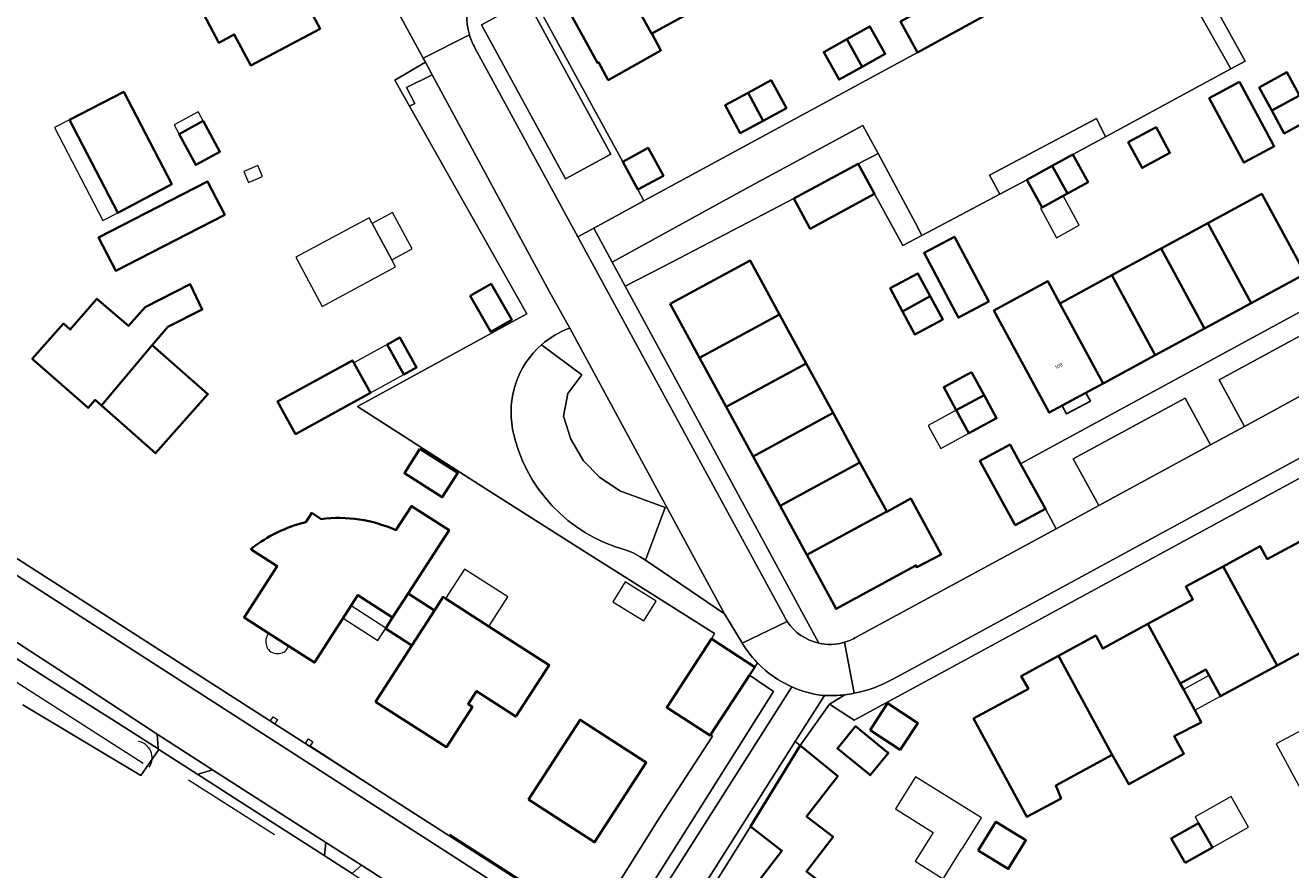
# Model space of a CAD drawing. Extents: x 147051 to 149075, y 463071 to 465537.
# Tile 62 of 229: x 148028 to 148149, y 463804 to 463885. Entities that reach past the tile are written whole.
import ezdxf
from ezdxf.enums import TextEntityAlignment as Align

# ---------------------------------------------------------------- set-up
doc = ezdxf.new("R2010")
doc.units = 0
doc.header["$LTSCALE"] = 0.5
for name, color, linetype, lineweight in [('B-PV-GR-BEPLANTING_CULTUUR_BODEMBEDEKKER-GV', 252, 'CONTINUOUS', 18), ('B-PV-GR-BEPLANTING_CULTUUR_BOSPLANTSOEN-GV', 252, 'CONTINUOUS', 18), ('B-PV-GR-BEPLANTING_CULTUUR_HEESTERS-GV', 252, 'CONTINUOUS', 18), ('B-PV-GR-GROENVOORZIENING-GV', 252, 'CONTINUOUS', 18), ('B-PV-GR-HAAG-G', 252, 'CONTINUOUS', 13), ('B-PV-IE-TERREINAFSCHEIDING_KUNSTMATIG_HEKWERK-G', 252, 'CONTINUOUS', 18), ('B-PV-IE-TERREINAFSCHEIDING_KUNSTMATIG_MUUR-G', 252, 'CONTINUOUS', 18), ('B-PV-OG-BEBOUWING-GV', 6, 'CONTINUOUS', 35), ('B-PV-OG-BEBOUWING_LUIFEL-GV', 6, 'CONTINUOUS', 18), ('B-PV-OG-TERREIN_BEGROEID-GV', 252, 'CONTINUOUS', 18), ('B-PV-OG-TERREIN_ERF-GV', 252, 'CONTINUOUS', 18), ('B-PV-VH-GESLOTENVERHARDING_ASFALT-GV', 252, 'CONTINUOUS', 18), ('B-PV-VH-OPENVERHARDING_BETONSTRAATSTEEN-GV', 252, 'CONTINUOUS', 18), ('B-PV-VH-OPENVERHARDING_TEGEL-GV', 252, 'CONTINUOUS', 18), ('N-PV-OG-BEBOUWING-GV', 6, 'CONTINUOUS', 25), ('N-PV-OG-BEBOUWING-T18', 10, 'CONTINUOUS', 18)]:
    doc.layers.add(name, color=color, linetype=linetype, lineweight=lineweight)
doc.styles.add('NLCS-ISO-M200-T18', font='NLCS-ISO.ttf', dxfattribs={"height": 0.36})

msp = doc.modelspace()

# ---------------------------------------------------------------- linework, layer by layer
at = {"layer": 'B-PV-GR-BEPLANTING_CULTUUR_BODEMBEDEKKER-GV', "flags": 128}
msp.add_lwpolyline([(148059.196, 463803.95), (148067.258, 463798.756), (148067.26, 463798.759), (148067.871, 463799.717), (148060.092, 463804.734), (148059.218, 463803.97)], close=True, dxfattribs=at)
at = {"layer": 'B-PV-GR-BEPLANTING_CULTUUR_BOSPLANTSOEN-GV', "flags": 128}
msp.add_lwpolyline([(148040.548, 463815.978), (148040.453, 463817.328), (148033.755, 463821.755), (148021.42, 463829.725), (148019.873, 463829.036), (148020.36, 463828.722), (148024.436, 463826.175), (148029.775, 463822.758), (148033.965, 463820.117), (148036.297, 463818.624), (148040.554, 463815.899)], close=True, dxfattribs=at)
at = {"layer": 'B-PV-GR-BEPLANTING_CULTUUR_HEESTERS-GV', "flags": 128}
for points in [[(148143.537, 463881.183), (148144.929, 463881.937), (148142.106, 463887.028), (148140.568, 463889.837), (148139.124, 463889.041), (148139.544, 463888.293)], [(148130.653, 463876.439), (148120.391, 463870.973), (148121.364, 463869.171), (148123.96, 463870.549), (148126.408, 463871.89), (148128.372, 463872.966), (148131.514, 463874.668)], [(148109.67, 463873.072), (148109.13, 463872.792), (148108.559, 463872.495), (148107.775, 463872.089), (148109.343, 463869.2), (148112.062, 463864.233), (148113.889, 463865.203), (148113.259, 463866.378)], [(148090.85, 463799.444), (148088.017, 463795.033), (148088.76, 463794.555), (148097.426, 463808.452), (148102.182, 463816.248), (148101.73, 463816.624)]]:
    msp.add_lwpolyline(points, close=True, dxfattribs=at)
for points in [[(148066.862, 463880.627), (148064.385, 463879.401)], [(148078.13, 463859.797), (148066.862, 463880.627)], [(148064.385, 463879.401), (148065.207, 463877.864)], [(148065.207, 463877.864), (148064.693, 463877.604)], [(148064.693, 463877.604), (148075.956, 463857.672)], [(148080.08, 463856.311), (148078.13, 463859.797)], [(148075.956, 463857.672), (148059.698, 463848.767)], [(148059.698, 463848.767), (148071.322, 463841.325)], [(148071.322, 463841.325), (148080.793, 463835.303)], [(148080.793, 463835.303), (148093.966, 463826.975)], [(148086.174, 463834.723), (148085.477, 463835.001)], [(148086.85, 463834.351), (148086.174, 463834.723)], [(148087.332, 463834.025), (148086.85, 463834.351)], [(148094.937, 463828.872), (148087.332, 463834.025)], [(148096.553, 463826.198), (148094.937, 463828.872)], [(148093.966, 463826.975), (148093.67, 463826.469)], [(148093.67, 463826.469), (148097.838, 463823.761)], [(148096.634, 463826.062), (148096.553, 463826.198)], [(148097.838, 463823.761), (148098.1, 463824.166)], [(148104.521, 463821.031), (148101.73, 463816.624)], [(148102.182, 463816.248), (148105.001, 463820.218)], [(148105.001, 463820.218), (148106.495, 463821.108)], [(148101.73, 463816.624), (148102.182, 463816.248)]]:
    msp.add_lwpolyline(points, dxfattribs=at)
at = {"layer": 'B-PV-GR-BEPLANTING_CULTUUR_HEESTERS-GV'}
for points in [[(148077.35, 463854.691, -0.093787), (148080.08, 463856.311)], [(148074.593, 463846.603, -0.266422), (148077.35, 463854.691)], [(148085.477, 463835.001, -0.2844433), (148074.593, 463846.603)], [(148097.632, 463824.68, -0.0403699), (148096.634, 463826.062)], [(148098.1, 463824.166, -0.018385), (148097.632, 463824.68)], [(148106.495, 463821.108, -0.0400384), (148104.521, 463821.031)]]:
    msp.add_lwpolyline(points, format="xyb", dxfattribs=at)
at = {"layer": 'B-PV-GR-GROENVOORZIENING-GV', "flags": 128}
msp.add_lwpolyline([(148027.558, 463820.151), (148038.894, 463813.342), (148040.635, 463815.847), (148040.554, 463815.899), (148036.297, 463818.624), (148033.965, 463820.117), (148029.775, 463822.758), (148024.436, 463826.175)], dxfattribs=at)
at = {"layer": 'B-PV-GR-HAAG-G'}
msp.add_lwpolyline([(148039.702, 463814.167, 0.5567683), (148038.635, 463816.615)], format="xyb", dxfattribs=at)
at = {"layer": 'B-PV-GR-HAAG-G', "flags": 128}
for points in [[(148061.434, 463812.095), (148055.13, 463816.188)], [(148051.731, 463807.654), (148043.474, 463812.907)], [(148063.658, 463810.651), (148061.434, 463812.095)], [(148068.566, 463807.719), (148077.889, 463801.723)]]:
    msp.add_lwpolyline(points, dxfattribs=at)
at = {"layer": 'B-PV-IE-TERREINAFSCHEIDING_KUNSTMATIG_HEKWERK-G', "flags": 128}
msp.add_lwpolyline([(148021.187, 463826), (148039.101, 463814.523)], dxfattribs=at)
at = {"layer": 'B-PV-IE-TERREINAFSCHEIDING_KUNSTMATIG_MUUR-G', "flags": 128}
msp.add_lwpolyline([(148051.323, 463818.568), (148030.032, 463832.236)], dxfattribs=at)
for points in [[(148051.608, 463819.002), (148052.023, 463818.73), (148051.737, 463818.296), (148051.323, 463818.568)], [(148055.105, 463816.162), (148054.691, 463816.434), (148054.976, 463816.868), (148055.391, 463816.596)]]:
    msp.add_lwpolyline(points, close=True, dxfattribs=at)
at = {"layer": 'B-PV-OG-BEBOUWING-GV', "flags": 128}
for points in [[(148044.287, 463891.244), (148045.824, 463888.345), (148044.328, 463887.551), (148046.368, 463883.696), (148047.869, 463884.493), (148049.442, 463881.519), (148056.099, 463885.052), (148053.757, 463889.485), (148058.197, 463891.842), (148054.941, 463898.03), (148047.72, 463894.2), (148048.218, 463893.333)], [(148087.94, 463884.594), (148092.608, 463887.123), (148088.449, 463894.796), (148083.72, 463892.229), (148087.91, 463884.577)], [(148087.91, 463884.577), (148083.72, 463892.229), (148078.544, 463889.42), (148082.723, 463881.765), (148082.841, 463881.829), (148083.769, 463880.113), (148088.829, 463882.958), (148087.94, 463884.594)], [(148120.756, 463886.754), (148119.131, 463889.748), (148119.109, 463889.736), (148111.835, 463885.748), (148113.454, 463882.766)], [(148108.151, 463881.393), (148110.368, 463882.628), (148108.895, 463885.269), (148106.679, 463884.034)], [(148106.679, 463884.034), (148104.462, 463882.798), (148105.934, 463880.157), (148108.151, 463881.393)], [(148098.659, 463876.219), (148100.871, 463877.424), (148099.41, 463880.106), (148097.198, 463878.901)], [(148144.387, 463879.949), (148141.482, 463878.392), (148144.807, 463872.198), (148147.687, 463873.741), (148147.711, 463873.754), (148147.427, 463874.283)], [(148150.152, 463878.645), (148148.938, 463880.868), (148146.27, 463879.415), (148147.486, 463877.19)], [(148036.675, 463867.386), (148041.854, 463870.11), (148037.245, 463878.992), (148032.056, 463876.31)], [(148097.198, 463878.901), (148094.985, 463877.695), (148096.446, 463875.014), (148098.659, 463876.219)], [(148147.486, 463877.19), (148148.682, 463875), (148151.35, 463876.452), (148150.152, 463878.645)], [(148044.885, 463876.197), (148042.562, 463874.936), (148044.17, 463871.976), (148046.492, 463873.238)], [(148133.699, 463874.141), (148135.029, 463871.681), (148137.703, 463873.123), (148136.372, 463875.583)], [(148086.61, 463869.601), (148089.064, 463870.922), (148087.609, 463873.597), (148085.163, 463872.266)], [(148129.834, 463870.306), (148128.372, 463872.966), (148126.408, 463871.89), (148127.856, 463869.222)], [(148107.775, 463872.089), (148101.586, 463868.735), (148103.158, 463865.844), (148109.343, 463869.2)], [(148123.96, 463870.549), (148125.419, 463867.888), (148127.437, 463868.993), (148127.856, 463869.222), (148126.408, 463871.89)], [(148046.949, 463867.17), (148045.29, 463870.395), (148041.68, 463868.538), (148034.837, 463865.018), (148036.496, 463861.793), (148043.339, 463865.313)], [(148145.507, 463858.714), (148150.684, 463861.524), (148146.512, 463869.19), (148141.335, 463866.38)], [(148141.023, 463856.281), (148145.507, 463858.714), (148141.335, 463866.38), (148136.86, 463863.951)], [(148117.452, 463857.349), (148120.308, 463858.863), (148117.006, 463865.069), (148114.09, 463863.523), (148117.115, 463857.845), (148117.396, 463857.318)], [(148136.276, 463853.705), (148141.023, 463856.281), (148136.86, 463863.951), (148132.114, 463861.375)], [(148100.214, 463857.617), (148097.4, 463862.792), (148089.724, 463858.625), (148092.538, 463853.45)], [(148114.686, 463859.363), (148113.507, 463861.563), (148110.827, 463860.132), (148112.015, 463857.914)], [(148035.106, 463848.864), (148039.985, 463854.652), (148041.491, 463856.438), (148044.794, 463858.09), (148043.64, 463860.514), (148039.304, 463858.304), (148037.702, 463856.514), (148036.219, 463857.793), (148034.675, 463859.125), (148032.119, 463856.16), (148031.453, 463856.747), (148028.466, 463853.356), (148033.82, 463848.64), (148034.493, 463849.404)], [(148070.509, 463859.416), (148072.498, 463855.936), (148074.51, 463857.086), (148072.52, 463860.566)], [(148120.804, 463858.006), (148126.11, 463848.188), (148131.286, 463850.997), (148127.137, 463858.674), (148125.985, 463860.806)], [(148131.286, 463850.997), (148136.276, 463853.705), (148132.114, 463861.375), (148127.208, 463858.712), (148127.137, 463858.674)], [(148112.015, 463857.914), (148113.203, 463855.697), (148115.882, 463857.129), (148114.686, 463859.363)], [(148092.538, 463853.45), (148095.102, 463848.734), (148102.778, 463852.9), (148100.214, 463857.617)], [(148040.523, 463854.198), (148039.985, 463854.652), (148035.106, 463848.864), (148040.293, 463844.295), (148045.331, 463849.962)], [(148064.132, 463851.841), (148065.358, 463852.515), (148063.77, 463855.403), (148062.787, 463854.863), (148062.544, 463854.729)], [(148059.341, 463852.968), (148059.207, 463853.211), (148052.025, 463849.263), (148053.747, 463846.131), (148060.929, 463850.08)], [(148105.358, 463848.156), (148102.778, 463852.9), (148095.102, 463848.734), (148097.682, 463843.99)], [(148118.655, 463852.072), (148115.985, 463850.624), (148117.18, 463848.426), (148119.85, 463849.875)], [(148117.18, 463848.426), (148118.388, 463846.205), (148121.058, 463847.654), (148119.85, 463849.875)], [(148107.938, 463843.411), (148105.358, 463848.156), (148097.682, 463843.99), (148100.262, 463839.246)], [(148065.68, 463844.721), (148064.195, 463842.377), (148067.837, 463840.069), (148069.322, 463842.413)], [(148122.354, 463845.134), (148119.462, 463843.55), (148122.845, 463837.389), (148125.737, 463838.971), (148123.366, 463843.291)], [(148100.262, 463839.246), (148102.827, 463834.529), (148110.504, 463838.692), (148107.938, 463843.411)], [(148102.827, 463834.529), (148105.64, 463829.355), (148113.316, 463833.519), (148113.41, 463833.346), (148115.733, 463834.559), (148112.811, 463839.939), (148110.522, 463838.659), (148110.504, 463838.692)], [(148147.999, 463823.925), (148153.127, 463826.715), (148153.784, 463825.531), (148156.515, 463827.013), (148151.375, 463836.472), (148147.041, 463834.124), (148146.369, 463835.361), (148142.82, 463833.435)], [(148142.82, 463833.435), (148139.234, 463831.488), (148139.902, 463830.26), (148135.574, 463827.903), (148138.682, 463822.178), (148141.153, 463823.517), (148142.546, 463820.958), (148147.999, 463823.925)], [(148072.311, 463827.669), (148068.154, 463830.335), (148067.906, 463830.494), (148067.076, 463829.205), (148064.907, 463825.838), (148061.428, 463820.437), (148068.242, 463816.087), (148070.725, 463819.941), (148070.305, 463820.21), (148071.124, 463821.462), (148074.894, 463819.012), (148078.1, 463823.955)], [(148064.907, 463825.838), (148067.076, 463829.205), (148064.551, 463830.831), (148063.068, 463828.539), (148062.4, 463827.506), (148062.419, 463827.494), (148062.395, 463827.456), (148063.617, 463826.669)], [(148135.574, 463827.903), (148131.244, 463825.546), (148130.569, 463826.781), (148127.007, 463824.847), (148132.16, 463815.328), (148133.744, 463812.51), (148139.036, 463815.445), (148138.11, 463817.122), (148140.685, 463818.452), (148140.567, 463818.733), (148139.027, 463821.584), (148138.682, 463822.178)], [(148093.67, 463826.469), (148089.384, 463819.896), (148093.553, 463817.187), (148093.602, 463817.262), (148097.329, 463822.98), (148097.838, 463823.761)], [(148127.007, 463824.847), (148123.431, 463822.906), (148124.104, 463821.666), (148118.852, 463818.823), (148123.971, 463809.382), (148127.25, 463811.159), (148126.73, 463812.381), (148132.16, 463815.328)], [(148108.903, 463817.715), (148111.795, 463815.82), (148113.48, 463818.391), (148110.588, 463820.286)], [(148076.11, 463811.039), (148082.458, 463806.953), (148087.419, 463814.618), (148081.072, 463818.706)], [(148108.828, 463813.467), (148108.928, 463813.385), (148110.662, 463815.518), (148110.561, 463815.6), (148107.513, 463818.077), (148105.78, 463815.944)], [(148102.182, 463816.248), (148097.426, 463808.452), (148100.447, 463806.126), (148095.254, 463799.377), (148102.264, 463793.982), (148107.049, 463800.2), (148104.9, 463801.854), (148105.222, 463802.273), (148102.801, 463804.137), (148105.355, 463807.456), (148102.82, 463809.407), (148105.813, 463813.297)], [(148119.289, 463806.165), (148122.169, 463804.39), (148123.864, 463807.14), (148120.984, 463808.915)], [(148139.151, 463804.957), (148141.779, 463806.44), (148140.452, 463808.791), (148137.824, 463807.308)]]:
    msp.add_lwpolyline(points, close=True, dxfattribs=at)
for points in [[(148051.16, 463827.01), (148053.097, 463825.775), (148055.564, 463824.203), (148059.743, 463830.668), (148063.068, 463828.539), (148064.551, 463830.831), (148068.482, 463836.908), (148064.886, 463839.218), (148063.387, 463836.902)], [(148056.201, 463837.977), (148055.302, 463838.56), (148054.719, 463837.682)], [(148049.523, 463835.147), (148049.475, 463835.067), (148051.992, 463833.456), (148048.804, 463828.512), (148051.16, 463827.01)]]:
    msp.add_lwpolyline(points, dxfattribs=at)
at = {"layer": 'B-PV-OG-BEBOUWING-GV'}
for points in [[(148054.719, 463837.682, 0.1036605), (148049.523, 463835.147)], [(148063.387, 463836.902, 0.1376297), (148056.201, 463837.977)]]:
    msp.add_lwpolyline(points, format="xyb", dxfattribs=at)
at = {"layer": 'B-PV-OG-BEBOUWING_LUIFEL-GV', "flags": 128}
for points in [[(148032.056, 463876.31), (148030.612, 463875.562), (148035.231, 463866.638), (148036.675, 463867.386)], [(148042.085, 463875.815), (148042.562, 463874.936), (148044.885, 463876.197), (148044.472, 463876.958), (148044.408, 463877.076)], [(148048.79, 463871.353), (148049.232, 463870.294), (148050.578, 463870.856), (148050.136, 463871.915)], [(148127.437, 463868.993), (148125.419, 463867.888), (148125.265, 463867.804), (148126.809, 463864.987), (148128.981, 463866.178)], [(148060.805, 463866.896), (148053.763, 463863.1), (148056.301, 463858.391), (148063.343, 463862.186), (148062.977, 463862.865), (148061.095, 463866.357)], [(148064.934, 463863.92), (148063.052, 463867.411), (148061.095, 463866.357), (148062.977, 463862.865)], [(148060.929, 463850.08), (148064.132, 463851.841), (148062.544, 463854.729), (148059.341, 463852.968)], [(148118.388, 463846.205), (148117.18, 463848.426), (148114.484, 463846.963), (148114.943, 463846.117), (148115.69, 463844.741)], [(148068.154, 463830.335), (148072.311, 463827.669), (148074.123, 463830.494), (148069.966, 463833.16)], [(148084.201, 463830.043), (148087.196, 463828.192), (148088.374, 463830.099), (148085.38, 463831.949)], [(148061.652, 463826.308), (148062.419, 463827.494), (148059.085, 463829.65), (148058.318, 463828.463)], [(148053.097, 463825.775), (148051.16, 463827.01), (148051.066, 463826.862), (148051.002, 463826.735), (148050.944, 463826.6), (148050.91, 463826.448), (148050.896, 463826.287), (148050.9, 463826.126), (148050.92, 463825.971), (148050.954, 463825.824), (148051, 463825.687), (148051.06, 463825.56), (148051.141, 463825.442), (148051.251, 463825.332), (148051.389, 463825.234), (148051.544, 463825.153), (148051.707, 463825.094), (148051.868, 463825.063), (148052.025, 463825.056), (148052.179, 463825.07), (148052.33, 463825.1), (148052.477, 463825.145), (148052.613, 463825.209), (148052.735, 463825.292), (148052.841, 463825.395), (148052.933, 463825.513), (148053.018, 463825.642)], [(148140.845, 463822.639), (148139.003, 463821.626), (148139.027, 463821.584), (148140.088, 463819.62), (148142.546, 463820.958), (148141.651, 463822.603), (148141.45, 463822.971)], [(148151.07, 463811.369), (148153.778, 463812.82), (148150.98, 463818.039), (148147.904, 463816.39), (148150.447, 463811.646)], [(148115.936, 463803.435), (148116.056, 463803.628), (148117.666, 463806.206), (148117.801, 463806.422), (148119.598, 463809.3), (148113.285, 463813.242), (148111.353, 463810.148), (148114.966, 463807.893), (148113.356, 463805.314), (148113.235, 463805.122)], [(148141.779, 463806.44), (148145.227, 463808.386), (148143.566, 463811.329), (148140.118, 463809.383), (148140.452, 463808.791)]]:
    msp.add_lwpolyline(points, close=True, dxfattribs=at)
at = {"layer": 'B-PV-OG-TERREIN_BEGROEID-GV', "flags": 128}
for points in [[(148120.756, 463886.754), (148113.454, 463882.766), (148087.191, 463868.536), (148082.372, 463865.897), (148084.14, 463862.639), (148092.458, 463867.201), (148097.443, 463869.934), (148104.664, 463873.841), (148108.227, 463875.769), (148109.67, 463873.072), (148113.259, 463866.378), (148113.889, 463865.203), (148121.364, 463869.171), (148120.391, 463870.973), (148130.653, 463876.439), (148131.514, 463874.668), (148143.537, 463881.183), (148139.544, 463888.293)], [(148098.1, 463824.166), (148097.838, 463823.761), (148097.329, 463822.98)], [(148097.329, 463822.98), (148099.642, 463821.414), (148085.156, 463798.462), (148082.921, 463799.872), (148082.875, 463800.022), (148082.119, 463798.815), (148085.368, 463796.698), (148088.515, 463801.605), (148101.396, 463821.866)]]:
    msp.add_lwpolyline(points, dxfattribs=at)
for points in [[(148089.062, 463862.217), (148101.586, 463868.735), (148107.775, 463872.089), (148108.559, 463872.495), (148109.13, 463872.792), (148109.67, 463873.072), (148108.227, 463875.769), (148104.664, 463873.841), (148097.443, 463869.934), (148092.458, 463867.201), (148084.14, 463862.639), (148085.386, 463860.342), (148087.563, 463861.452)], [(148097.329, 463822.98), (148093.602, 463817.262), (148093.781, 463817.146), (148088.718, 463809.345), (148082.875, 463800.022), (148082.921, 463799.872), (148085.156, 463798.462), (148099.642, 463821.414)], [(148046.326, 463812.203), (148048.404, 463810.873), (148056.409, 463805.746), (148056.51, 463805.681), (148056.515, 463805.721), (148056.664, 463806.912), (148045.787, 463813.895), (148044.494, 463813.499), (148044.364, 463813.459)]]:
    msp.add_lwpolyline(points, close=True, dxfattribs=at)
at = {"layer": 'B-PV-OG-TERREIN_BEGROEID-GV'}
msp.add_lwpolyline([(148101.396, 463821.866, -0.0958012), (148098.1, 463824.166)], format="xyb", dxfattribs=at)
at = {"layer": 'B-PV-OG-TERREIN_ERF-GV', "flags": 128}
for points in [[(148087.609, 463873.597), (148089.064, 463870.922), (148086.61, 463869.601), (148087.191, 463868.536), (148113.454, 463882.766), (148111.835, 463885.748), (148119.109, 463889.736), (148107.959, 463910.073), (148074.449, 463891.906), (148085.163, 463872.266)], [(148092.608, 463887.123), (148087.94, 463884.594), (148088.829, 463882.958), (148083.769, 463880.113), (148082.841, 463881.829), (148082.723, 463881.765), (148078.544, 463889.42), (148083.72, 463892.229), (148088.449, 463894.796), (148093.196, 463897.37), (148097.942, 463899.945), (148102.661, 463902.505), (148104.288, 463903.388), (148103.859, 463904.178), (148106.189, 463905.442), (148106.617, 463904.651), (148107.848, 463905.319), (148112.019, 463897.646), (148106.832, 463894.834), (148102.103, 463892.27), (148097.355, 463889.697)], [(148044.287, 463891.244), (148048.218, 463893.333), (148047.72, 463894.2), (148054.941, 463898.03), (148058.197, 463891.842), (148053.757, 463889.485), (148056.099, 463885.052), (148049.442, 463881.519), (148047.869, 463884.493), (148046.368, 463883.696), (148044.328, 463887.551), (148045.824, 463888.345)], [(148110.368, 463882.628), (148108.151, 463881.393), (148105.934, 463880.157), (148104.462, 463882.798), (148106.679, 463884.034), (148108.895, 463885.269)], [(148100.871, 463877.424), (148098.659, 463876.219), (148096.446, 463875.014), (148094.985, 463877.695), (148097.198, 463878.901), (148099.41, 463880.106)], [(148144.387, 463879.949), (148147.427, 463874.283), (148147.711, 463873.754), (148147.687, 463873.741), (148144.807, 463872.198), (148141.482, 463878.392)], [(148147.486, 463877.19), (148146.27, 463879.415), (148148.938, 463880.868), (148150.152, 463878.645), (148151.35, 463876.452), (148148.682, 463875)], [(148032.056, 463876.31), (148037.245, 463878.992), (148041.854, 463870.11), (148036.675, 463867.386)], [(148044.885, 463876.197), (148046.492, 463873.238), (148044.17, 463871.976), (148042.562, 463874.936)], [(148133.699, 463874.141), (148136.372, 463875.583), (148137.703, 463873.123), (148135.029, 463871.681)], [(148046.949, 463867.17), (148043.339, 463865.313), (148036.496, 463861.793), (148034.837, 463865.018), (148041.68, 463868.538), (148045.29, 463870.395)], [(148126.11, 463848.188), (148120.804, 463858.006), (148125.985, 463860.806), (148127.137, 463858.674), (148127.208, 463858.712), (148132.114, 463861.375), (148136.86, 463863.951), (148141.335, 463866.38), (148146.512, 463869.19), (148150.684, 463861.524), (148145.507, 463858.714), (148141.023, 463856.281), (148136.276, 463853.705), (148131.286, 463850.997)], [(148117.452, 463857.349), (148117.396, 463857.318), (148117.115, 463857.845), (148114.09, 463863.523), (148117.006, 463865.069), (148120.308, 463858.863)], [(148092.538, 463853.45), (148089.724, 463858.625), (148097.4, 463862.792), (148100.214, 463857.617), (148102.778, 463852.9), (148105.358, 463848.156), (148107.938, 463843.411), (148110.504, 463838.692), (148110.522, 463838.659), (148112.811, 463839.939), (148115.733, 463834.559), (148113.41, 463833.346), (148113.316, 463833.519), (148105.64, 463829.355), (148102.827, 463834.529), (148100.262, 463839.246), (148097.682, 463843.99), (148095.102, 463848.734)], [(148112.015, 463857.914), (148110.827, 463860.132), (148113.507, 463861.563), (148114.686, 463859.363), (148115.882, 463857.129), (148113.203, 463855.697)], [(148035.106, 463848.864), (148034.493, 463849.404), (148033.82, 463848.64), (148028.466, 463853.356), (148031.453, 463856.747), (148032.119, 463856.16), (148034.675, 463859.125), (148036.219, 463857.793), (148037.702, 463856.514), (148039.304, 463858.304), (148043.64, 463860.514), (148044.794, 463858.09), (148041.491, 463856.438), (148039.985, 463854.652), (148040.523, 463854.198), (148045.331, 463849.962), (148040.293, 463844.295)], [(148070.509, 463859.416), (148072.52, 463860.566), (148074.51, 463857.086), (148072.498, 463855.936)], [(148062.544, 463854.729), (148062.787, 463854.863), (148063.77, 463855.403), (148065.358, 463852.515), (148064.132, 463851.841)], [(148060.929, 463850.08), (148053.747, 463846.131), (148052.025, 463849.263), (148059.207, 463853.211), (148059.341, 463852.968)], [(148117.18, 463848.426), (148115.985, 463850.624), (148118.655, 463852.072), (148119.85, 463849.875), (148121.058, 463847.654), (148118.388, 463846.205)], [(148065.68, 463844.721), (148069.322, 463842.413), (148067.837, 463840.069), (148064.195, 463842.377)], [(148108.903, 463817.715), (148110.588, 463820.286), (148113.48, 463818.391), (148111.795, 463815.82)], [(148076.11, 463811.039), (148081.072, 463818.706), (148087.419, 463814.618), (148082.458, 463806.953)], [(148108.828, 463813.467), (148105.78, 463815.944), (148107.513, 463818.077), (148110.561, 463815.6), (148110.662, 463815.518), (148108.928, 463813.385)], [(148119.289, 463806.165), (148120.984, 463808.915), (148123.864, 463807.14), (148122.169, 463804.39)], [(148139.151, 463804.957), (148137.824, 463807.308), (148140.452, 463808.791), (148141.779, 463806.44)]]:
    msp.add_lwpolyline(points, close=True, dxfattribs=at)
for points in [[(148107.581, 463826.644), (148126.765, 463837.051), (148125.737, 463838.971), (148122.845, 463837.389), (148119.462, 463843.55), (148122.354, 463845.134), (148123.366, 463843.291), (148124.709, 463844.025), (148154.923, 463860.414), (148156.26, 463861.108), (148155.213, 463863.014), (148158.106, 463864.597), (148161.49, 463858.435), (148158.598, 463856.851), (148159.695, 463854.955), (148181.775, 463867.104), (148162.61, 463901.98)], [(148025.911, 463834.885), (148082.119, 463798.815), (148082.875, 463800.022), (148088.718, 463809.345), (148093.781, 463817.146), (148093.602, 463817.262), (148093.553, 463817.187), (148089.384, 463819.896), (148093.67, 463826.469), (148093.966, 463826.975), (148080.793, 463835.303), (148071.322, 463841.325), (148059.698, 463848.767), (148075.956, 463857.672), (148064.693, 463877.604), (148063.271, 463880.121), (148066.214, 463881.824), (148066.005, 463882.211), (148061.404, 463890.716)], [(148142.106, 463887.028), (148144.929, 463881.937), (148143.537, 463881.183), (148131.514, 463874.668), (148128.372, 463872.966), (148129.834, 463870.306), (148127.856, 463869.222), (148127.437, 463868.993), (148125.419, 463867.888), (148123.96, 463870.549), (148121.364, 463869.171), (148113.889, 463865.203), (148112.062, 463864.233), (148109.343, 463869.2), (148103.158, 463865.844), (148101.586, 463868.735), (148089.062, 463862.217), (148087.563, 463861.452), (148085.386, 463860.342)], [(148216.428, 463877.91), (148216.075, 463877.718), (148116.461, 463823.59), (148107.366, 463818.675), (148105.001, 463820.218), (148102.182, 463816.248), (148105.813, 463813.297), (148102.82, 463809.407), (148105.355, 463807.456), (148102.801, 463804.137), (148105.222, 463802.273), (148104.9, 463801.854), (148107.049, 463800.2), (148102.264, 463793.982), (148095.254, 463799.377), (148100.447, 463806.126), (148097.426, 463808.452), (148088.76, 463794.555), (148136.956, 463763.585), (148137.645, 463763.142), (148137.821, 463763.371)], [(148085.386, 463860.342), (148103.987, 463826.055)], [(148063.387, 463836.902), (148064.886, 463839.218), (148068.482, 463836.908), (148064.551, 463830.831), (148067.076, 463829.205), (148067.906, 463830.494), (148068.154, 463830.335), (148072.311, 463827.669), (148078.1, 463823.955), (148074.894, 463819.012), (148071.124, 463821.462), (148070.305, 463820.21), (148070.725, 463819.941), (148068.242, 463816.087), (148061.428, 463820.437), (148064.907, 463825.838), (148063.617, 463826.669), (148062.395, 463827.456), (148062.419, 463827.494), (148062.4, 463827.506), (148063.068, 463828.539), (148059.743, 463830.668), (148055.564, 463824.203), (148053.097, 463825.775), (148051.16, 463827.01)], [(148054.719, 463837.682), (148055.302, 463838.56), (148056.201, 463837.977)], [(148153.127, 463826.715), (148147.999, 463823.925), (148142.546, 463820.958), (148141.153, 463823.517), (148138.682, 463822.178), (148139.027, 463821.584), (148140.567, 463818.733), (148140.685, 463818.452), (148138.11, 463817.122), (148139.036, 463815.445), (148133.744, 463812.51), (148132.16, 463815.328), (148126.73, 463812.381), (148127.25, 463811.159), (148123.971, 463809.382), (148118.852, 463818.823), (148124.104, 463821.666), (148123.431, 463822.906), (148127.007, 463824.847), (148130.569, 463826.781), (148131.244, 463825.546), (148135.574, 463827.903), (148139.902, 463830.26), (148139.234, 463831.488), (148142.82, 463833.435), (148146.369, 463835.361), (148147.041, 463834.124), (148151.375, 463836.472)], [(148051.16, 463827.01), (148048.804, 463828.512), (148051.992, 463833.456), (148049.475, 463835.067), (148049.523, 463835.147)], [(148059.196, 463803.95), (148056.51, 463805.681), (148056.409, 463805.746), (148048.404, 463810.873), (148046.326, 463812.203), (148044.364, 463813.459), (148040.635, 463815.847), (148038.894, 463813.342), (148027.558, 463820.151)]]:
    msp.add_lwpolyline(points, dxfattribs=at)
at = {"layer": 'B-PV-OG-TERREIN_ERF-GV'}
for points in [[(148049.523, 463835.147, -0.1036605), (148054.719, 463837.682)], [(148056.201, 463837.977, -0.1376297), (148063.387, 463836.902)], [(148106.438, 463826.14, 0.0648614), (148107.581, 463826.644)], [(148103.987, 463826.055, 0.127705), (148106.438, 463826.14)]]:
    msp.add_lwpolyline(points, format="xyb", dxfattribs=at)
at = {"layer": 'B-PV-VH-GESLOTENVERHARDING_ASFALT-GV', "flags": 128}
for points in [[(148082.368, 463796.951), (148010.872, 463842.913)], [(148021.42, 463829.725), (148033.755, 463821.755)], [(148033.755, 463821.755), (148040.453, 463817.328)], [(148040.453, 463817.328), (148045.787, 463813.895)], [(148045.787, 463813.895), (148056.664, 463806.912)], [(148056.664, 463806.912), (148060.092, 463804.734)], [(148060.092, 463804.734), (148067.871, 463799.717)]]:
    msp.add_lwpolyline(points, dxfattribs=at)
at = {"layer": 'B-PV-VH-OPENVERHARDING_BETONSTRAATSTEEN-GV', "flags": 128}
for points in [[(148061.404, 463890.716), (148066.005, 463882.211)], [(148070.434, 463884.47), (148066.005, 463882.211)], [(148066.005, 463882.211), (148070.434, 463884.47)], [(148066.005, 463882.211), (148066.214, 463881.824)], [(148080.86, 463865.069), (148070.974, 463883.221)], [(148066.214, 463881.824), (148066.862, 463880.627)], [(148066.862, 463880.627), (148078.13, 463859.797)], [(148114.593, 463824.492), (148214.92, 463879.019)], [(148100.748, 463828.488), (148080.86, 463865.069)], [(148078.13, 463859.797), (148080.08, 463856.311)], [(148080.08, 463856.311), (148094.937, 463828.872)], [(148094.937, 463828.872), (148080.08, 463856.311)], [(148081.227, 463851.819), (148077.35, 463854.691)], [(148077.35, 463854.691), (148081.227, 463851.819)], [(148079.896, 463850.026), (148081.227, 463851.819)], [(148081.227, 463851.819), (148079.896, 463850.026)], [(148155.58, 463852.702), (148144.868, 463846.872)], [(148079.486, 463847.837), (148079.896, 463850.026)], [(148079.896, 463850.026), (148079.486, 463847.837)], [(148080.193, 463845.64), (148079.486, 463847.837)], [(148079.486, 463847.837), (148080.193, 463845.64)], [(148144.868, 463846.872), (148141.594, 463845.087)], [(148081.393, 463843.551), (148080.193, 463845.64)], [(148080.193, 463845.64), (148081.393, 463843.551)], [(148141.594, 463845.087), (148130.862, 463839.288)], [(148082.946, 463841.988), (148081.393, 463843.551)], [(148081.393, 463843.551), (148082.946, 463841.988)], [(148084.872, 463840.698), (148082.946, 463841.988)], [(148082.946, 463841.988), (148084.872, 463840.698)], [(148089.234, 463839.081), (148084.872, 463840.698)], [(148084.872, 463840.698), (148089.234, 463839.081)], [(148087.332, 463834.025), (148089.234, 463839.081)], [(148089.234, 463839.081), (148087.332, 463834.025)], [(148130.862, 463839.288), (148126.765, 463837.051)], [(148126.765, 463837.051), (148107.581, 463826.644)], [(148085.477, 463835.001), (148086.174, 463834.723)], [(148086.174, 463834.723), (148086.85, 463834.351)], [(148086.85, 463834.351), (148087.332, 463834.025)], [(148087.332, 463834.025), (148094.937, 463828.872)], [(148094.937, 463828.872), (148096.553, 463826.198)], [(148096.634, 463826.062), (148100.95, 463828.151)], [(148100.95, 463828.151), (148096.634, 463826.062)], [(148096.553, 463826.198), (148096.634, 463826.062)], [(148106.438, 463826.14), (148107.387, 463821.249)], [(148107.387, 463821.249), (148106.438, 463826.14)], [(148111.087, 463822.619), (148114.593, 463824.492)], [(148104.312, 463821.042), (148104.521, 463821.031)]]:
    msp.add_lwpolyline(points, dxfattribs=at)
at = {"layer": 'B-PV-VH-OPENVERHARDING_BETONSTRAATSTEEN-GV'}
for points in [[(148070.434, 463884.47, -0.3636716), (148073.389, 463891.331)], [(148070.974, 463883.221, -0.0589577), (148070.434, 463884.47)], [(148080.08, 463856.311, 0.093787), (148077.35, 463854.691)], [(148077.35, 463854.691, 0.266422), (148074.593, 463846.603)], [(148074.593, 463846.603, 0.2844433), (148085.477, 463835.001)], [(148100.95, 463828.151, -0.0170237), (148100.748, 463828.488)], [(148103.987, 463826.055, -0.1957491), (148100.95, 463828.151)], [(148107.581, 463826.644, -0.0648614), (148106.438, 463826.14)], [(148096.634, 463826.062, 0.0403699), (148097.632, 463824.68)], [(148106.438, 463826.14, -0.127705), (148103.987, 463826.055)], [(148097.632, 463824.68, 0.018385), (148098.1, 463824.166)], [(148098.1, 463824.166, 0.0958012), (148101.396, 463821.866)], [(148107.387, 463821.249, 0.0809859), (148111.087, 463822.619)], [(148101.396, 463821.866, 0.0720756), (148104.312, 463821.042)], [(148104.521, 463821.031, 0.0400384), (148106.495, 463821.108)], [(148106.495, 463821.108, 0.0189395), (148107.387, 463821.249)]]:
    msp.add_lwpolyline(points, format="xyb", dxfattribs=at)
at = {"layer": 'B-PV-VH-OPENVERHARDING_BETONSTRAATSTEEN-GV', "flags": 128}
for points in [[(148075.947, 463887.773), (148071.609, 463885.43), (148079.679, 463870.629), (148084.014, 463873.009)], [(148064.693, 463877.604), (148065.207, 463877.864), (148064.385, 463879.401), (148066.862, 463880.627), (148066.214, 463881.824), (148063.271, 463880.121)], [(148153.141, 463857.167), (148142.43, 463851.339), (148144.868, 463846.872), (148155.58, 463852.702)], [(148139.157, 463849.589), (148128.409, 463843.766), (148130.862, 463839.288), (148141.594, 463845.087)], [(148040.554, 463815.899), (148040.635, 463815.847), (148044.364, 463813.459), (148044.494, 463813.499), (148045.787, 463813.895), (148040.453, 463817.328), (148040.548, 463815.978)], [(148056.51, 463805.681), (148059.196, 463803.95), (148059.218, 463803.97), (148060.092, 463804.734), (148056.664, 463806.912), (148056.515, 463805.721)]]:
    msp.add_lwpolyline(points, close=True, dxfattribs=at)
at = {"layer": 'B-PV-VH-OPENVERHARDING_TEGEL-GV', "flags": 128}
for points in [[(148085.163, 463872.266), (148074.449, 463891.906)], [(148079.679, 463870.629), (148071.609, 463885.43), (148075.947, 463887.773), (148084.014, 463873.009)], [(148070.974, 463883.221), (148080.86, 463865.069)], [(148214.92, 463879.019), (148114.593, 463824.492)], [(148116.461, 463823.59), (148216.075, 463877.718)], [(148084.014, 463873.009), (148079.679, 463870.629)], [(148086.61, 463869.601), (148085.163, 463872.266)], [(148087.191, 463868.536), (148086.61, 463869.601)], [(148082.372, 463865.897), (148087.191, 463868.536)], [(148080.86, 463865.069), (148082.372, 463865.897)], [(148082.372, 463865.897), (148080.86, 463865.069)], [(148084.14, 463862.639), (148082.372, 463865.897)], [(148080.86, 463865.069), (148100.748, 463828.488)], [(148085.386, 463860.342), (148084.14, 463862.639)], [(148103.987, 463826.055), (148085.386, 463860.342)], [(148010.872, 463842.913), (148082.368, 463796.951), (148097.027, 463787.55), (148146.436, 463755.861), (148147.373, 463757.291), (148145.086, 463758.747), (148137.821, 463763.371), (148137.645, 463763.142), (148136.956, 463763.585), (148088.76, 463794.555), (148088.017, 463795.033), (148085.368, 463796.698), (148082.119, 463798.815), (148025.911, 463834.885), (148016.267, 463841.074), (148011.042, 463844.456)], [(148114.593, 463824.492), (148111.087, 463822.619)], [(148107.366, 463818.675), (148116.461, 463823.59)], [(148101.396, 463821.866), (148088.515, 463801.605)], [(148101.73, 463816.624), (148104.521, 463821.031)], [(148104.521, 463821.031), (148104.312, 463821.042)], [(148106.495, 463821.108), (148105.001, 463820.218)], [(148105.001, 463820.218), (148107.366, 463818.675)], [(148090.85, 463799.444), (148101.73, 463816.624)]]:
    msp.add_lwpolyline(points, dxfattribs=at)
at = {"layer": 'B-PV-VH-OPENVERHARDING_TEGEL-GV'}
for points in [[(148073.389, 463891.331, 0.3636716), (148070.434, 463884.47)], [(148070.434, 463884.47, 0.0589577), (148070.974, 463883.221)], [(148100.748, 463828.488, 0.0170237), (148100.95, 463828.151)], [(148100.95, 463828.151, 0.1957491), (148103.987, 463826.055)], [(148111.087, 463822.619, -0.0809859), (148107.387, 463821.249)], [(148104.312, 463821.042, -0.0720756), (148101.396, 463821.866)], [(148107.387, 463821.249, -0.0189395), (148106.495, 463821.108)]]:
    msp.add_lwpolyline(points, format="xyb", dxfattribs=at)
at = {"layer": 'B-PV-VH-OPENVERHARDING_TEGEL-GV', "flags": 128}
msp.add_lwpolyline([(148123.366, 463843.291), (148125.737, 463838.971), (148126.765, 463837.051), (148130.862, 463839.288), (148128.409, 463843.766), (148139.157, 463849.589), (148141.594, 463845.087), (148144.868, 463846.872), (148142.43, 463851.339), (148153.141, 463857.167), (148155.58, 463852.702), (148159.695, 463854.955), (148158.598, 463856.851), (148156.26, 463861.108), (148154.923, 463860.414), (148124.709, 463844.025)], close=True, dxfattribs=at)
at = {"layer": 'N-PV-OG-BEBOUWING-GV', "flags": 128}
msp.add_lwpolyline([(148125.985, 463860.806), (148120.804, 463858.006), (148126.11, 463848.188), (148127.342, 463848.854), (148127.77, 463848.062), (148130.057, 463849.298), (148129.629, 463850.09), (148131.286, 463850.997), (148127.137, 463858.674)], close=True, dxfattribs=at)

# ---------------------------------------------------------------- texts
at = {"layer": 'N-PV-OG-BEBOUWING-T18', "style": 'NLCS-ISO-M200-T18'}
msp.add_text('100', height=0.36, rotation=28.4, dxfattribs=at).set_placement((148127.029, 463852.669), align=Align.MIDDLE)

doc.saveas('drawing.dxf')
